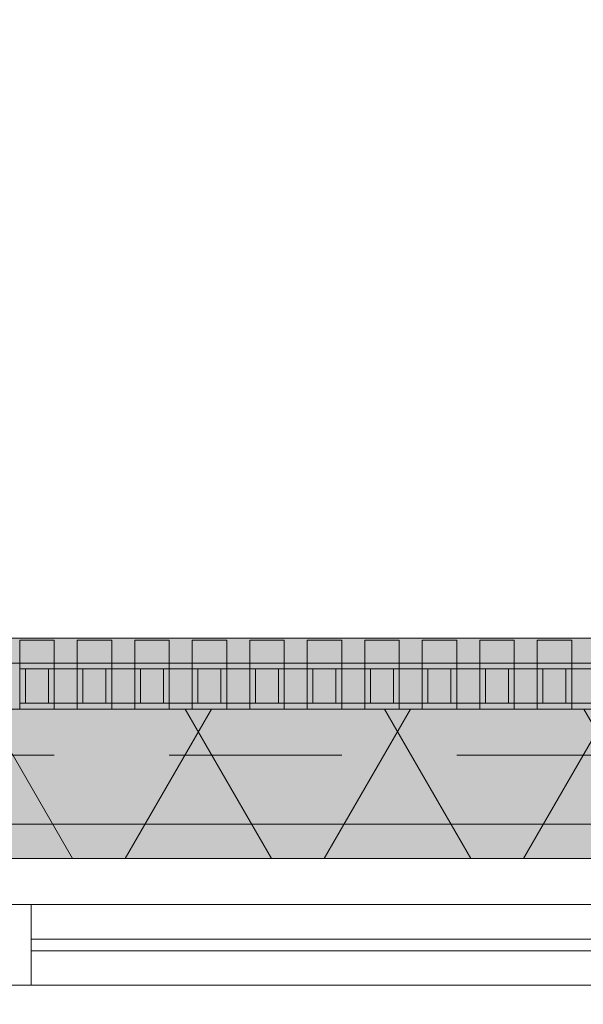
# Model space of a CAD drawing. Header units: metres. Extents: x -167 to 233, y -155 to 122.
# Tile 79 of 176: x 45.311 to 45.801, y 43.713 to 44.569. Entities that reach past the tile are written whole.
import ezdxf

# ---------------------------------------------------------------- set-up
doc = ezdxf.new("R2010")
doc.units = ezdxf.units.M
doc.header["$MEASUREMENT"] = 0
doc.linetypes.add('Strichlinie eng', pattern=[0.23, 0.15, -0.08])
for name, color, linetype in [('09 Schraffuren', 7, 'Continuous'), ('10 Wand außen', 7, 'Continuous'), ('20 Decke', 7, 'Continuous'), ('50 Sanitäreinrichtung', 7, 'Continuous'), ('94 Genehmigungsplanung Bemaßung', 7, 'Continuous')]:
    doc.layers.add(name, color=color, linetype=linetype)
doc.styles.add('ERSTELLTER_STIL_1', font='arial.ttf')
doc.dimstyles.new('ERSTELLTER_STIL__1', dxfattribs={"dimtxt": 0.25, "dimasz": 0.19, "dimexe": 0.18, "dimexo": 0.1, "dimgap": 0, "dimtad": 1, "dimtih": 1, "dimtoh": 1, "dimzin": 0, "dimdsep": 46, "dimtxsty": 'ERSTELLTER_STIL_1', "dimblk": 'ARROWHEAD_6', "dimblk1": 'ARROWHEAD_6', "dimblk2": 'ARROWHEAD_6', "dimcen": 0.09, "dimclrd": 7, "dimclre": 7, "dimclrt": 7, "dimazin": 0, "dimtfac": 1, "dimtdec": 4, "dimtmove": 0, "dimatfit": 3, "dimfxl": 1, "dimtolj": 1, "dimtzin": 0, "dimarcsym": 0})

# ---------------------------------------------------------------- blocks, each defined once
blk = doc.blocks.new('Rechteck Raster Kassetten Fassade - ACB')
at = {"layer": '50 Sanitäreinrichtung', "linetype": 'Continuous', "lineweight": 0, "true_color": 0x9e9e9e}
for points in [[(7.59, 0.17), (7.59, 0.19), (7.56, 0.19), (7.56, 0.17)], [(7.64, 0.17), (7.64, 0.19), (7.61, 0.19), (7.61, 0.17)], [(7.69, 0.17), (7.69, 0.19), (7.66, 0.19), (7.66, 0.17)], [(7.74, 0.17), (7.74, 0.19), (7.71, 0.19), (7.71, 0.17)], [(7.79, 0.17), (7.79, 0.19), (7.76, 0.19), (7.76, 0.17)], [(7.84, 0.17), (7.84, 0.19), (7.81, 0.19), (7.81, 0.17)], [(7.89, 0.17), (7.89, 0.19), (7.86, 0.19), (7.86, 0.17)], [(7.94, 0.17), (7.94, 0.19), (7.91, 0.19), (7.91, 0.17)], [(7.99, 0.17), (7.99, 0.19), (7.96, 0.19), (7.96, 0.17)], [(8.04, 0.17), (8.04, 0.19), (8.01, 0.19), (8.01, 0.17)], [(7.51, 0.13), (7.56, 0.13), (7.56, 0.135), (7.515, 0.135), (7.515, 0.165), (7.56, 0.165), (7.56, 0.17), (7.51, 0.17)], [(7.56, 0.13), (7.61, 0.13), (7.61, 0.135), (7.565, 0.135), (7.565, 0.165), (7.61, 0.165), (7.61, 0.17), (7.56, 0.17)], [(7.585, 0.165), (7.585, 0.135), (7.59, 0.135), (7.59, 0.165)], [(7.61, 0.13), (7.66, 0.13), (7.66, 0.135), (7.615, 0.135), (7.615, 0.165), (7.66, 0.165), (7.66, 0.17), (7.61, 0.17)], [(7.635, 0.165), (7.635, 0.135), (7.64, 0.135), (7.64, 0.165)], [(7.66, 0.13), (7.71, 0.13), (7.71, 0.135), (7.665, 0.135), (7.665, 0.165), (7.71, 0.165), (7.71, 0.17), (7.66, 0.17)], [(7.685, 0.165), (7.685, 0.135), (7.69, 0.135), (7.69, 0.165)], [(7.71, 0.13), (7.76, 0.13), (7.76, 0.135), (7.715, 0.135), (7.715, 0.165), (7.76, 0.165), (7.76, 0.17), (7.71, 0.17)], [(7.735, 0.165), (7.735, 0.135), (7.74, 0.135), (7.74, 0.165)], [(7.76, 0.13), (7.81, 0.13), (7.81, 0.135), (7.765, 0.135), (7.765, 0.165), (7.81, 0.165), (7.81, 0.17), (7.76, 0.17)], [(7.785, 0.165), (7.785, 0.135), (7.79, 0.135), (7.79, 0.165)], [(7.81, 0.13), (7.86, 0.13), (7.86, 0.135), (7.815, 0.135), (7.815, 0.165), (7.86, 0.165), (7.86, 0.17), (7.81, 0.17)], [(7.835, 0.165), (7.835, 0.135), (7.84, 0.135), (7.84, 0.165)], [(7.86, 0.13), (7.91, 0.13), (7.91, 0.135), (7.865, 0.135), (7.865, 0.165), (7.91, 0.165), (7.91, 0.17), (7.86, 0.17)], [(7.885, 0.165), (7.885, 0.135), (7.89, 0.135), (7.89, 0.165)], [(7.91, 0.13), (7.96, 0.13), (7.96, 0.135), (7.915, 0.135), (7.915, 0.165), (7.96, 0.165), (7.96, 0.17), (7.91, 0.17)], [(7.935, 0.165), (7.935, 0.135), (7.94, 0.135), (7.94, 0.165)], [(7.96, 0.13), (8.01, 0.13), (8.01, 0.135), (7.965, 0.135), (7.965, 0.165), (8.01, 0.165), (8.01, 0.17), (7.96, 0.17)], [(7.985, 0.165), (7.985, 0.135), (7.99, 0.135), (7.99, 0.165)], [(8.01, 0.13), (8.06, 0.13), (8.06, 0.135), (8.015, 0.135), (8.015, 0.165), (8.06, 0.165), (8.06, 0.17), (8.01, 0.17)], [(8.035, 0.165), (8.035, 0.135), (8.04, 0.135), (8.04, 0.165)]]:
    blk.add_hatch(color=253, dxfattribs=at).paths.add_polyline_path(points)
at = {"layer": '50 Sanitäreinrichtung', "linetype": 'Continuous', "lineweight": 18}
h = blk.add_hatch(dxfattribs=at)
h.set_pattern_fill('Dämmung__weich_0001', color=8, style=0, pattern_type=2)
h.set_pattern_definition([(60, (0, 0), (-0.1299038, 0.075), []), (120, (0, 0), (0.1299038, 0.075), [])])
h.paths.add_polyline_path([(0, 0), (20.25, 0), (20.38, 0.13), (0, 0.13)])
at = {"layer": '50 Sanitäreinrichtung', "color": 251, "linetype": 'Continuous', "lineweight": 18, "true_color": 0x5f5f5f}
for p, q in [((7.59, 0.19), (7.56, 0.19)), ((7.56, 0.19), (7.56, 0.17)), ((7.59, 0.19), (7.56, 0.19)), ((7.56, 0.19), (7.56, 0.17)), ((7.59, 0.19), (7.59, 0.17)), ((7.59, 0.19), (7.59, 0.17)), ((7.64, 0.19), (7.61, 0.19)), ((7.61, 0.19), (7.61, 0.17)), ((7.64, 0.19), (7.61, 0.19)), ((7.61, 0.19), (7.61, 0.17)), ((7.64, 0.19), (7.64, 0.17)), ((7.64, 0.19), (7.64, 0.17)), ((7.69, 0.19), (7.66, 0.19)), ((7.66, 0.19), (7.66, 0.17)), ((7.69, 0.19), (7.66, 0.19)), ((7.66, 0.19), (7.66, 0.17)), ((7.69, 0.19), (7.69, 0.17)), ((7.69, 0.19), (7.69, 0.17)), ((7.74, 0.19), (7.71, 0.19)), ((7.71, 0.19), (7.71, 0.17)), ((7.74, 0.19), (7.71, 0.19)), ((7.71, 0.19), (7.71, 0.17)), ((7.74, 0.19), (7.74, 0.17)), ((7.74, 0.19), (7.74, 0.17)), ((7.79, 0.19), (7.76, 0.19)), ((7.76, 0.19), (7.76, 0.17)), ((7.79, 0.19), (7.76, 0.19)), ((7.76, 0.19), (7.76, 0.17)), ((7.79, 0.19), (7.79, 0.17)), ((7.79, 0.19), (7.79, 0.17)), ((7.84, 0.19), (7.81, 0.19)), ((7.81, 0.19), (7.81, 0.17)), ((7.84, 0.19), (7.81, 0.19)), ((7.81, 0.19), (7.81, 0.17)), ((7.84, 0.19), (7.84, 0.17)), ((7.84, 0.19), (7.84, 0.17)), ((7.89, 0.19), (7.86, 0.19)), ((7.86, 0.19), (7.86, 0.17)), ((7.89, 0.19), (7.86, 0.19)), ((7.86, 0.19), (7.86, 0.17)), ((7.89, 0.19), (7.89, 0.17)), ((7.89, 0.19), (7.89, 0.17)), ((7.94, 0.19), (7.91, 0.19)), ((7.91, 0.19), (7.91, 0.17)), ((7.94, 0.19), (7.91, 0.19)), ((7.91, 0.19), (7.91, 0.17)), ((7.94, 0.19), (7.94, 0.17)), ((7.94, 0.19), (7.94, 0.17)), ((7.99, 0.19), (7.96, 0.19)), ((7.96, 0.19), (7.96, 0.17)), ((7.99, 0.19), (7.96, 0.19)), ((7.96, 0.19), (7.96, 0.17)), ((7.99, 0.19), (7.99, 0.17)), ((7.99, 0.19), (7.99, 0.17)), ((8.04, 0.19), (8.01, 0.19)), ((8.01, 0.19), (8.01, 0.17)), ((8.04, 0.19), (8.01, 0.19)), ((8.01, 0.19), (8.01, 0.17)), ((8.04, 0.19), (8.04, 0.17)), ((8.04, 0.19), (8.04, 0.17)), ((7.59, 0.17), (7.51, 0.17)), ((7.59, 0.17), (7.51, 0.17)), ((7.64, 0.17), (7.56, 0.17)), ((7.56, 0.17), (7.56, 0.165)), ((7.64, 0.17), (7.56, 0.17)), ((7.56, 0.17), (7.56, 0.165)), ((7.59, 0.17), (7.56, 0.17)), ((7.59, 0.17), (7.56, 0.17)), ((7.565, 0.165), (7.56, 0.165)), ((7.56, 0.165), (7.56, 0.135)), ((7.565, 0.165), (7.56, 0.165)), ((7.56, 0.165), (7.56, 0.135)), ((7.585, 0.165), (7.565, 0.165)), ((7.565, 0.165), (7.565, 0.135)), ((7.585, 0.165), (7.565, 0.165)), ((7.585, 0.165), (7.565, 0.165)), ((7.565, 0.165), (7.565, 0.135)), ((7.585, 0.165), (7.565, 0.165)), ((7.585, 0.165), (7.585, 0.135)), ((7.59, 0.165), (7.585, 0.165)), ((7.585, 0.165), (7.585, 0.135)), ((7.59, 0.165), (7.585, 0.165)), ((7.59, 0.17), (7.59, 0.165)), ((7.59, 0.17), (7.59, 0.165)), ((7.59, 0.165), (7.59, 0.135)), ((7.61, 0.165), (7.59, 0.165)), ((7.59, 0.165), (7.59, 0.135)), ((7.61, 0.165), (7.59, 0.165)), ((7.69, 0.17), (7.61, 0.17)), ((7.61, 0.17), (7.61, 0.165)), ((7.69, 0.17), (7.61, 0.17)), ((7.61, 0.17), (7.61, 0.165)), ((7.64, 0.17), (7.61, 0.17)), ((7.64, 0.17), (7.61, 0.17)), ((7.615, 0.165), (7.61, 0.165)), ((7.61, 0.165), (7.61, 0.135)), ((7.615, 0.165), (7.61, 0.165)), ((7.61, 0.165), (7.61, 0.135)), ((7.635, 0.165), (7.615, 0.165)), ((7.615, 0.165), (7.615, 0.135)), ((7.635, 0.165), (7.615, 0.165)), ((7.635, 0.165), (7.615, 0.165)), ((7.615, 0.165), (7.615, 0.135)), ((7.635, 0.165), (7.615, 0.165)), ((7.635, 0.165), (7.635, 0.135)), ((7.64, 0.165), (7.635, 0.165)), ((7.635, 0.165), (7.635, 0.135)), ((7.64, 0.165), (7.635, 0.165)), ((7.64, 0.17), (7.64, 0.165)), ((7.64, 0.17), (7.64, 0.165)), ((7.64, 0.165), (7.64, 0.135)), ((7.66, 0.165), (7.64, 0.165)), ((7.64, 0.165), (7.64, 0.135)), ((7.66, 0.165), (7.64, 0.165)), ((7.74, 0.17), (7.66, 0.17)), ((7.66, 0.17), (7.66, 0.165)), ((7.74, 0.17), (7.66, 0.17)), ((7.66, 0.17), (7.66, 0.165)), ((7.69, 0.17), (7.66, 0.17)), ((7.69, 0.17), (7.66, 0.17)), ((7.665, 0.165), (7.66, 0.165)), ((7.66, 0.165), (7.66, 0.135)), ((7.665, 0.165), (7.66, 0.165)), ((7.66, 0.165), (7.66, 0.135)), ((7.685, 0.165), (7.665, 0.165)), ((7.665, 0.165), (7.665, 0.135)), ((7.685, 0.165), (7.665, 0.165)), ((7.685, 0.165), (7.665, 0.165)), ((7.665, 0.165), (7.665, 0.135)), ((7.685, 0.165), (7.665, 0.165)), ((7.685, 0.165), (7.685, 0.135)), ((7.69, 0.165), (7.685, 0.165)), ((7.685, 0.165), (7.685, 0.135)), ((7.69, 0.165), (7.685, 0.165)), ((7.69, 0.17), (7.69, 0.165)), ((7.69, 0.17), (7.69, 0.165)), ((7.69, 0.165), (7.69, 0.135)), ((7.71, 0.165), (7.69, 0.165)), ((7.69, 0.165), (7.69, 0.135)), ((7.71, 0.165), (7.69, 0.165)), ((7.79, 0.17), (7.71, 0.17)), ((7.71, 0.17), (7.71, 0.165)), ((7.79, 0.17), (7.71, 0.17)), ((7.71, 0.17), (7.71, 0.165)), ((7.74, 0.17), (7.71, 0.17)), ((7.74, 0.17), (7.71, 0.17)), ((7.715, 0.165), (7.71, 0.165)), ((7.71, 0.165), (7.71, 0.135)), ((7.715, 0.165), (7.71, 0.165)), ((7.71, 0.165), (7.71, 0.135)), ((7.735, 0.165), (7.715, 0.165)), ((7.715, 0.165), (7.715, 0.135)), ((7.735, 0.165), (7.715, 0.165)), ((7.735, 0.165), (7.715, 0.165)), ((7.715, 0.165), (7.715, 0.135)), ((7.735, 0.165), (7.715, 0.165)), ((7.735, 0.165), (7.735, 0.135)), ((7.74, 0.165), (7.735, 0.165)), ((7.735, 0.165), (7.735, 0.135)), ((7.74, 0.165), (7.735, 0.165)), ((7.74, 0.17), (7.74, 0.165)), ((7.74, 0.17), (7.74, 0.165)), ((7.74, 0.165), (7.74, 0.135)), ((7.76, 0.165), (7.74, 0.165)), ((7.74, 0.165), (7.74, 0.135)), ((7.76, 0.165), (7.74, 0.165)), ((7.84, 0.17), (7.76, 0.17)), ((7.76, 0.17), (7.76, 0.165)), ((7.84, 0.17), (7.76, 0.17)), ((7.76, 0.17), (7.76, 0.165)), ((7.79, 0.17), (7.76, 0.17)), ((7.79, 0.17), (7.76, 0.17)), ((7.765, 0.165), (7.76, 0.165)), ((7.76, 0.165), (7.76, 0.135)), ((7.765, 0.165), (7.76, 0.165)), ((7.76, 0.165), (7.76, 0.135)), ((7.785, 0.165), (7.765, 0.165)), ((7.765, 0.165), (7.765, 0.135)), ((7.785, 0.165), (7.765, 0.165)), ((7.785, 0.165), (7.765, 0.165)), ((7.765, 0.165), (7.765, 0.135)), ((7.785, 0.165), (7.765, 0.165)), ((7.785, 0.165), (7.785, 0.135)), ((7.79, 0.165), (7.785, 0.165)), ((7.785, 0.165), (7.785, 0.135)), ((7.79, 0.165), (7.785, 0.165)), ((7.79, 0.17), (7.79, 0.165)), ((7.79, 0.17), (7.79, 0.165)), ((7.79, 0.165), (7.79, 0.135)), ((7.81, 0.165), (7.79, 0.165)), ((7.79, 0.165), (7.79, 0.135)), ((7.81, 0.165), (7.79, 0.165)), ((7.89, 0.17), (7.81, 0.17)), ((7.81, 0.17), (7.81, 0.165)), ((7.89, 0.17), (7.81, 0.17)), ((7.81, 0.17), (7.81, 0.165)), ((7.84, 0.17), (7.81, 0.17)), ((7.84, 0.17), (7.81, 0.17)), ((7.815, 0.165), (7.81, 0.165)), ((7.81, 0.165), (7.81, 0.135)), ((7.815, 0.165), (7.81, 0.165)), ((7.81, 0.165), (7.81, 0.135)), ((7.835, 0.165), (7.815, 0.165)), ((7.815, 0.165), (7.815, 0.135)), ((7.835, 0.165), (7.815, 0.165)), ((7.835, 0.165), (7.815, 0.165)), ((7.815, 0.165), (7.815, 0.135)), ((7.835, 0.165), (7.815, 0.165)), ((7.835, 0.165), (7.835, 0.135)), ((7.84, 0.165), (7.835, 0.165)), ((7.835, 0.165), (7.835, 0.135)), ((7.84, 0.165), (7.835, 0.165)), ((7.84, 0.17), (7.84, 0.165)), ((7.84, 0.17), (7.84, 0.165)), ((7.84, 0.165), (7.84, 0.135)), ((7.86, 0.165), (7.84, 0.165)), ((7.84, 0.165), (7.84, 0.135)), ((7.86, 0.165), (7.84, 0.165)), ((7.94, 0.17), (7.86, 0.17)), ((7.86, 0.17), (7.86, 0.165)), ((7.94, 0.17), (7.86, 0.17)), ((7.86, 0.17), (7.86, 0.165)), ((7.89, 0.17), (7.86, 0.17)), ((7.89, 0.17), (7.86, 0.17)), ((7.865, 0.165), (7.86, 0.165)), ((7.86, 0.165), (7.86, 0.135)), ((7.865, 0.165), (7.86, 0.165)), ((7.86, 0.165), (7.86, 0.135)), ((7.885, 0.165), (7.865, 0.165)), ((7.865, 0.165), (7.865, 0.135)), ((7.885, 0.165), (7.865, 0.165)), ((7.885, 0.165), (7.865, 0.165)), ((7.865, 0.165), (7.865, 0.135)), ((7.885, 0.165), (7.865, 0.165)), ((7.885, 0.165), (7.885, 0.135)), ((7.89, 0.165), (7.885, 0.165)), ((7.885, 0.165), (7.885, 0.135)), ((7.89, 0.165), (7.885, 0.165)), ((7.89, 0.17), (7.89, 0.165)), ((7.89, 0.17), (7.89, 0.165)), ((7.89, 0.165), (7.89, 0.135)), ((7.91, 0.165), (7.89, 0.165)), ((7.89, 0.165), (7.89, 0.135)), ((7.91, 0.165), (7.89, 0.165)), ((7.99, 0.17), (7.91, 0.17)), ((7.91, 0.17), (7.91, 0.165)), ((7.99, 0.17), (7.91, 0.17)), ((7.91, 0.17), (7.91, 0.165)), ((7.94, 0.17), (7.91, 0.17)), ((7.94, 0.17), (7.91, 0.17)), ((7.915, 0.165), (7.91, 0.165)), ((7.91, 0.165), (7.91, 0.135)), ((7.915, 0.165), (7.91, 0.165)), ((7.91, 0.165), (7.91, 0.135)), ((7.935, 0.165), (7.915, 0.165)), ((7.915, 0.165), (7.915, 0.135)), ((7.935, 0.165), (7.915, 0.165)), ((7.935, 0.165), (7.915, 0.165)), ((7.915, 0.165), (7.915, 0.135)), ((7.935, 0.165), (7.915, 0.165)), ((7.935, 0.165), (7.935, 0.135)), ((7.94, 0.165), (7.935, 0.165)), ((7.935, 0.165), (7.935, 0.135)), ((7.94, 0.165), (7.935, 0.165)), ((7.94, 0.17), (7.94, 0.165)), ((7.94, 0.17), (7.94, 0.165)), ((7.94, 0.165), (7.94, 0.135)), ((7.96, 0.165), (7.94, 0.165)), ((7.94, 0.165), (7.94, 0.135)), ((7.96, 0.165), (7.94, 0.165)), ((8.04, 0.17), (7.96, 0.17)), ((7.96, 0.17), (7.96, 0.165)), ((8.04, 0.17), (7.96, 0.17)), ((7.96, 0.17), (7.96, 0.165)), ((7.99, 0.17), (7.96, 0.17)), ((7.99, 0.17), (7.96, 0.17)), ((7.965, 0.165), (7.96, 0.165)), ((7.96, 0.165), (7.96, 0.135)), ((7.965, 0.165), (7.96, 0.165)), ((7.96, 0.165), (7.96, 0.135)), ((7.985, 0.165), (7.965, 0.165)), ((7.965, 0.165), (7.965, 0.135)), ((7.985, 0.165), (7.965, 0.165)), ((7.985, 0.165), (7.965, 0.165)), ((7.965, 0.165), (7.965, 0.135)), ((7.985, 0.165), (7.965, 0.165)), ((7.985, 0.165), (7.985, 0.135)), ((7.99, 0.165), (7.985, 0.165)), ((7.985, 0.165), (7.985, 0.135)), ((7.99, 0.165), (7.985, 0.165)), ((7.99, 0.17), (7.99, 0.165)), ((7.99, 0.17), (7.99, 0.165)), ((7.99, 0.165), (7.99, 0.135)), ((8.01, 0.165), (7.99, 0.165)), ((7.99, 0.165), (7.99, 0.135)), ((8.01, 0.165), (7.99, 0.165)), ((8.09, 0.17), (8.01, 0.17)), ((8.01, 0.17), (8.01, 0.165)), ((8.09, 0.17), (8.01, 0.17)), ((8.01, 0.17), (8.01, 0.165)), ((8.04, 0.17), (8.01, 0.17)), ((8.04, 0.17), (8.01, 0.17)), ((8.015, 0.165), (8.01, 0.165)), ((8.01, 0.165), (8.01, 0.135)), ((8.015, 0.165), (8.01, 0.165)), ((8.01, 0.165), (8.01, 0.135)), ((8.035, 0.165), (8.015, 0.165)), ((8.015, 0.165), (8.015, 0.135)), ((8.035, 0.165), (8.015, 0.165)), ((8.035, 0.165), (8.015, 0.165)), ((8.015, 0.165), (8.015, 0.135)), ((8.035, 0.165), (8.015, 0.165)), ((8.035, 0.165), (8.035, 0.135)), ((8.04, 0.165), (8.035, 0.165)), ((8.035, 0.165), (8.035, 0.135)), ((8.04, 0.165), (8.035, 0.165)), ((8.04, 0.17), (8.04, 0.165)), ((8.04, 0.17), (8.04, 0.165)), ((8.04, 0.165), (8.04, 0.135)), ((8.06, 0.165), (8.04, 0.165)), ((8.04, 0.165), (8.04, 0.135)), ((8.06, 0.165), (8.04, 0.165)), ((20.38, 0.13), (0, 0.13)), ((7.59, 0.13), (7.51, 0.13)), ((7.59, 0.13), (7.51, 0.13)), ((7.565, 0.135), (7.56, 0.135)), ((7.56, 0.135), (7.56, 0.13)), ((7.565, 0.135), (7.56, 0.135)), ((7.56, 0.135), (7.56, 0.13)), ((7.64, 0.13), (7.56, 0.13)), ((7.64, 0.13), (7.56, 0.13)), ((7.585, 0.135), (7.565, 0.135)), ((7.585, 0.135), (7.565, 0.135)), ((7.585, 0.135), (7.565, 0.135)), ((7.585, 0.135), (7.565, 0.135)), ((7.59, 0.135), (7.585, 0.135)), ((7.59, 0.135), (7.585, 0.135)), ((7.59, 0.135), (7.59, 0.13)), ((7.61, 0.135), (7.59, 0.135)), ((7.59, 0.135), (7.59, 0.13)), ((7.61, 0.135), (7.59, 0.135)), ((7.615, 0.135), (7.61, 0.135)), ((7.61, 0.135), (7.61, 0.13)), ((7.615, 0.135), (7.61, 0.135)), ((7.61, 0.135), (7.61, 0.13)), ((7.69, 0.13), (7.61, 0.13)), ((7.69, 0.13), (7.61, 0.13)), ((7.635, 0.135), (7.615, 0.135)), ((7.635, 0.135), (7.615, 0.135)), ((7.635, 0.135), (7.615, 0.135)), ((7.635, 0.135), (7.615, 0.135)), ((7.64, 0.135), (7.635, 0.135)), ((7.64, 0.135), (7.635, 0.135)), ((7.64, 0.135), (7.64, 0.13)), ((7.66, 0.135), (7.64, 0.135)), ((7.64, 0.135), (7.64, 0.13)), ((7.66, 0.135), (7.64, 0.135)), ((7.665, 0.135), (7.66, 0.135)), ((7.66, 0.135), (7.66, 0.13)), ((7.665, 0.135), (7.66, 0.135)), ((7.66, 0.135), (7.66, 0.13)), ((7.74, 0.13), (7.66, 0.13)), ((7.74, 0.13), (7.66, 0.13)), ((7.685, 0.135), (7.665, 0.135)), ((7.685, 0.135), (7.665, 0.135)), ((7.685, 0.135), (7.665, 0.135)), ((7.685, 0.135), (7.665, 0.135)), ((7.69, 0.135), (7.685, 0.135)), ((7.69, 0.135), (7.685, 0.135)), ((7.69, 0.135), (7.69, 0.13)), ((7.71, 0.135), (7.69, 0.135)), ((7.69, 0.135), (7.69, 0.13)), ((7.71, 0.135), (7.69, 0.135)), ((7.715, 0.135), (7.71, 0.135)), ((7.71, 0.135), (7.71, 0.13)), ((7.715, 0.135), (7.71, 0.135)), ((7.71, 0.135), (7.71, 0.13)), ((7.79, 0.13), (7.71, 0.13)), ((7.79, 0.13), (7.71, 0.13)), ((7.735, 0.135), (7.715, 0.135)), ((7.735, 0.135), (7.715, 0.135)), ((7.735, 0.135), (7.715, 0.135)), ((7.735, 0.135), (7.715, 0.135)), ((7.74, 0.135), (7.735, 0.135)), ((7.74, 0.135), (7.735, 0.135)), ((7.74, 0.135), (7.74, 0.13)), ((7.76, 0.135), (7.74, 0.135)), ((7.74, 0.135), (7.74, 0.13)), ((7.76, 0.135), (7.74, 0.135)), ((7.765, 0.135), (7.76, 0.135)), ((7.76, 0.135), (7.76, 0.13)), ((7.765, 0.135), (7.76, 0.135)), ((7.76, 0.135), (7.76, 0.13)), ((7.84, 0.13), (7.76, 0.13)), ((7.84, 0.13), (7.76, 0.13)), ((7.785, 0.135), (7.765, 0.135)), ((7.785, 0.135), (7.765, 0.135)), ((7.785, 0.135), (7.765, 0.135)), ((7.785, 0.135), (7.765, 0.135)), ((7.79, 0.135), (7.785, 0.135)), ((7.79, 0.135), (7.785, 0.135)), ((7.79, 0.135), (7.79, 0.13)), ((7.81, 0.135), (7.79, 0.135)), ((7.79, 0.135), (7.79, 0.13)), ((7.81, 0.135), (7.79, 0.135)), ((7.815, 0.135), (7.81, 0.135)), ((7.81, 0.135), (7.81, 0.13)), ((7.815, 0.135), (7.81, 0.135)), ((7.81, 0.135), (7.81, 0.13)), ((7.89, 0.13), (7.81, 0.13)), ((7.89, 0.13), (7.81, 0.13)), ((7.835, 0.135), (7.815, 0.135)), ((7.835, 0.135), (7.815, 0.135)), ((7.835, 0.135), (7.815, 0.135)), ((7.835, 0.135), (7.815, 0.135)), ((7.84, 0.135), (7.835, 0.135)), ((7.84, 0.135), (7.835, 0.135)), ((7.84, 0.135), (7.84, 0.13)), ((7.86, 0.135), (7.84, 0.135)), ((7.84, 0.135), (7.84, 0.13)), ((7.86, 0.135), (7.84, 0.135)), ((7.865, 0.135), (7.86, 0.135)), ((7.86, 0.135), (7.86, 0.13)), ((7.865, 0.135), (7.86, 0.135)), ((7.86, 0.135), (7.86, 0.13)), ((7.94, 0.13), (7.86, 0.13)), ((7.94, 0.13), (7.86, 0.13)), ((7.885, 0.135), (7.865, 0.135)), ((7.885, 0.135), (7.865, 0.135)), ((7.885, 0.135), (7.865, 0.135)), ((7.885, 0.135), (7.865, 0.135)), ((7.89, 0.135), (7.885, 0.135)), ((7.89, 0.135), (7.885, 0.135)), ((7.89, 0.135), (7.89, 0.13)), ((7.91, 0.135), (7.89, 0.135)), ((7.89, 0.135), (7.89, 0.13)), ((7.91, 0.135), (7.89, 0.135)), ((7.915, 0.135), (7.91, 0.135)), ((7.91, 0.135), (7.91, 0.13)), ((7.915, 0.135), (7.91, 0.135)), ((7.91, 0.135), (7.91, 0.13)), ((7.99, 0.13), (7.91, 0.13)), ((7.99, 0.13), (7.91, 0.13)), ((7.935, 0.135), (7.915, 0.135)), ((7.935, 0.135), (7.915, 0.135)), ((7.935, 0.135), (7.915, 0.135)), ((7.935, 0.135), (7.915, 0.135)), ((7.94, 0.135), (7.935, 0.135)), ((7.94, 0.135), (7.935, 0.135)), ((7.94, 0.135), (7.94, 0.13)), ((7.96, 0.135), (7.94, 0.135)), ((7.94, 0.135), (7.94, 0.13)), ((7.96, 0.135), (7.94, 0.135)), ((7.965, 0.135), (7.96, 0.135)), ((7.96, 0.135), (7.96, 0.13)), ((7.965, 0.135), (7.96, 0.135)), ((7.96, 0.135), (7.96, 0.13)), ((8.04, 0.13), (7.96, 0.13)), ((8.04, 0.13), (7.96, 0.13)), ((7.985, 0.135), (7.965, 0.135)), ((7.985, 0.135), (7.965, 0.135)), ((7.985, 0.135), (7.965, 0.135)), ((7.985, 0.135), (7.965, 0.135)), ((7.99, 0.135), (7.985, 0.135)), ((7.99, 0.135), (7.985, 0.135)), ((7.99, 0.135), (7.99, 0.13)), ((8.01, 0.135), (7.99, 0.135)), ((7.99, 0.135), (7.99, 0.13)), ((8.01, 0.135), (7.99, 0.135)), ((8.015, 0.135), (8.01, 0.135)), ((8.01, 0.135), (8.01, 0.13)), ((8.015, 0.135), (8.01, 0.135)), ((8.01, 0.135), (8.01, 0.13)), ((8.09, 0.13), (8.01, 0.13)), ((8.09, 0.13), (8.01, 0.13)), ((8.035, 0.135), (8.015, 0.135)), ((8.035, 0.135), (8.015, 0.135)), ((8.035, 0.135), (8.015, 0.135)), ((8.035, 0.135), (8.015, 0.135)), ((8.04, 0.135), (8.035, 0.135)), ((8.04, 0.135), (8.035, 0.135)), ((8.04, 0.135), (8.04, 0.13)), ((8.06, 0.135), (8.04, 0.135)), ((8.04, 0.135), (8.04, 0.13)), ((8.06, 0.135), (8.04, 0.135)), ((0, 0), (20.25, 0))]:
    blk.add_line(p, q, dxfattribs=at)
at = {"layer": '50 Sanitäreinrichtung', "color": 251, "linetype": 'Strichlinie eng', "lineweight": 18, "true_color": 0x5f5f5f}
blk.add_line((20.34, 0.09), (0, 0.09), dxfattribs=at)
blk = doc.blocks.new('4-Flügelfenster 27_2')
at = {"layer": '10 Wand außen', "color": 7, "linetype": 'Continuous', "lineweight": 18}
for p, q in [((-1.025, 0.04), (-0.07, 0.04)), ((-0.07, -0.03), (-0.07, 0.04)), ((-0.07, 0.04), (0.01, 0.04)), ((-1.025, 0.01), (-0.07, 0.01)), ((-0.07, 0), (-1.025, 0)), ((-0.07, -0.03), (-1.025, -0.03)), ((-0.01, -0.03), (-0.07, -0.03)), ((2.17, -0.07), (-2.17, -0.07))]:
    blk.add_line(p, q, dxfattribs=at)
at = {"layer": '10 Wand außen', "color": 7, "linetype": 'Strichlinie eng', "lineweight": 13}
blk.add_line((-2.25, -0.07), (2.25, -0.07), dxfattribs=at)
at = {"layer": '10 Wand außen', "color": 7, "linetype": 'Continuous', "lineweight": 13}
blk.add_line((-2.25, -0.1), (2.25, -0.1), dxfattribs=at)
blk = doc.blocks.new('*D233', base_point=(27236.13209, 33357.27905))
at = {"layer": '94 Genehmigungsplanung Bemaßung', "color": 7, "linetype": 'Continuous', "lineweight": 13}
for p, q in [((17.34109, 46.96218), (17.34109, 47.33718)), ((58.16249, 46.96218), (58.16249, 47.33718)), ((17.44109, 47.24968), (17.24109, 47.04968)), ((58.06249, 47.04968), (58.26249, 47.24968)), ((17.19109, 47.14968), (17.34109, 47.14968)), ((17.34109, 47.14968), (58.16249, 47.14968)), ((58.16249, 47.14968), (58.31249, 47.14968))]:
    blk.add_line(p, q, dxfattribs=at)
at = {"layer": '94 Genehmigungsplanung Bemaßung', "color": 7, "lineweight": 13, "insert": (37.3228, 47.19968), "char_height": 0.25, "attachment_point": 7, "style": 'ERSTELLTER_STIL_1'}
blk.add_mtext('\\A1;{\\pql;\\fArial|b0|i0|c0|p0;\\W1.000000;40,82}', dxfattribs=at)
blk = doc.blocks.new('ARROWHEAD_6')
at = {"color": 0, "linetype": 'Continuous', "lineweight": 0}
for p, q in [((-0.5, -0.5), (0.5, 0.5)), ((0, 0), (-1, 0))]:
    blk.add_line(p, q, dxfattribs=at)
blk = doc.blocks.new('*D257', base_point=(27236.13209, 33357.27905))
at = {"layer": '94 Genehmigungsplanung Bemaßung', "color": 7, "linetype": 'Continuous', "lineweight": 13}
for p, q in [((17.50109, 45.65596), (17.50109, 46.03096)), ((58.00249, 45.65596), (58.00249, 46.03096)), ((17.60109, 45.94346), (17.40109, 45.74346)), ((57.90249, 45.74346), (58.10249, 45.94346)), ((17.50109, 45.84346), (58.00249, 45.84346))]:
    blk.add_line(p, q, dxfattribs=at)
at = {"layer": '94 Genehmigungsplanung Bemaßung', "color": 7, "lineweight": 13, "char_height": 0.25, "attachment_point": 7, "style": 'ERSTELLTER_STIL_1'}
for s, insert in [('\\A1;{\\pql;\\fArial|b0|i0|c0|p0;\\W1.000000;40,50}', (37.13212, 45.89346)), ('\\A1;{\\pql;\\fArial|b0|i0|c0|p0;\\W1.000000;16}', (57.52113, 45.89346))]:
    blk.add_mtext(s, dxfattribs=dict(at, insert=insert))

msp = doc.modelspace()

# ---------------------------------------------------------------- hatches: boundary and pattern name
at = {"layer": '09 Schraffuren', "linetype": 'Continuous', "lineweight": 18}
msp.add_hatch(color=255, dxfattribs=at).paths.add_polyline_path([(43.00109, 43.83968), (47.50109, 43.83968), (47.50109, 44.03138), (43.00109, 44.03138)])

# ---------------------------------------------------------------- linework, layer by layer
at = {"layer": '09 Schraffuren', "color": 7, "linetype": 'Continuous', "lineweight": 13, "flags": 128}
msp.add_lwpolyline([(43.00109, 43.83968), (47.50109, 43.83968), (47.50109, 44.03138), (43.00109, 44.03138)], close=True, dxfattribs=at)
at = {"layer": '20 Decke', "color": 7, "linetype": 'Continuous', "lineweight": 13, "flags": 128}
msp.add_lwpolyline([(38.10109, 43.83968), (38.10109, 28.33968), (38.24109, 28.33968), (42.50109, 28.33968), (42.50109, 28.83968), (43.00109, 28.83968), (43.00109, 28.33968), (47.50109, 28.33968), (47.50109, 28.83968), (48.00109, 28.83968), (48.00109, 28.47218), (52.50249, 28.47218), (52.50249, 28.83968), (53.00249, 28.83968), (53.00249, 28.33968), (57.50249, 28.33968), (57.50249, 28.83968), (58.00249, 28.83968), (58.00249, 43.83968), (47.50109, 43.83968), (43.00109, 43.83968), (43.00109, 43.33968), (42.50109, 43.33968), (42.50109, 43.83968)], close=True, dxfattribs=at)

# ---------------------------------------------------------------- block references
at = {"layer": '10 Wand außen', "color": 7, "linetype": 'Continuous', "lineweight": 18, "rotation": 179.9999993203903}
msp.add_blockref('4-Flügelfenster 27_2', (45.25109, 43.76968), dxfattribs=at)
at = {"layer": '50 Sanitäreinrichtung', "color": 251, "linetype": 'Continuous', "lineweight": 18, "true_color": 0x5f5f5f}
msp.add_blockref('Rechteck Raster Kassetten Fassade - ACB', (37.75109, 43.83968), dxfattribs=at)

# ---------------------------------------------------------------- dimensions: what is measured, and where the dimension line sits
at = {"layer": '94 Genehmigungsplanung Bemaßung', "color": 7, "linetype": 'Continuous', "lineweight": 13}
for base, p1, p2, picture, middle in [((58.16249, 47.14968), (17.34109, 43.99968), (58.16249, 43.99968), '*D233', (37.74157, 47.32468)), ((58.00249, 45.84346), (17.50109, 43.83968), (58.00249, 43.83968), '*D257', (37.55089, 46.01846))]:
    dim = msp.add_linear_dim(base=base, p1=p1, p2=p2, dimstyle='ERSTELLTER_STIL__1', dxfattribs=at)
    dim.commit()
    dim.dimension.update_dxf_attribs({"geometry": picture, "text_midpoint": middle, "dimtype": 160})

doc.saveas('drawing.dxf')
